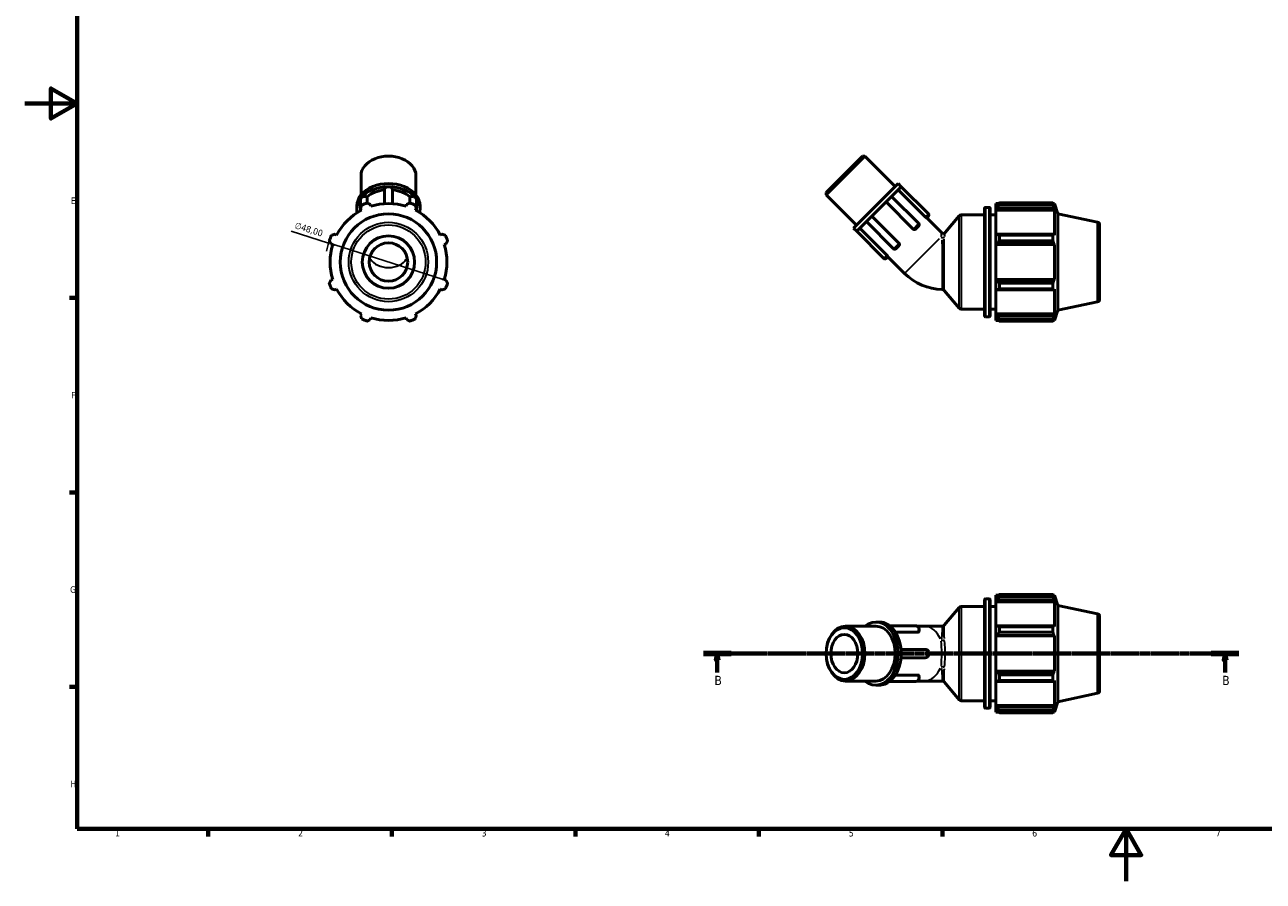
# Model space of a CAD drawing. Header units: millimetres. Extents: x 0 to 931, y 0 to 659.
# Tile 1 of 4: x 0 to 473, y 0 to 327. Entities that reach past the tile are written whole.
import ezdxf

# ---------------------------------------------------------------- set-up
doc = ezdxf.new("R2010")
doc.units = ezdxf.units.MM
doc.linetypes.add('CHAIN', pattern=[0.7087, 0.4724, -0.0591, 0.1181, -0.0591])
for name, color, linetype, lineweight in [('Border (ISO)', 7, 'Continuous', 70), ('Dimension (ISO)', 7, 'Continuous', 25), ('Section Line (ISO)', 7, 'CHAIN', 70), ('Visible (ISO)', 7, 'Continuous', 50), ('Visible Narrow (ISO)', 7, 'Continuous', 35)]:
    doc.layers.add(name, color=color, linetype=linetype, lineweight=lineweight)
doc.styles.add('Label Text (ISO)', font='tahoma.ttf')
doc.styles.add('Note Text (ISO)', font='tahoma.ttf')
doc.dimstyles.new('Default (ISO)', dxfattribs={"dimtxt": 2.5, "dimasz": 2.5, "dimexe": 3.175, "dimexo": 0, "dimgap": 0.762, "dimtad": 1, "dimrnd": 1e-08, "dimzin": 0, "dimtxsty": 'Note Text (ISO)', "dimcen": 0.09, "dimdle": 10, "dimclrd": 256, "dimclre": 256, "dimclrt": 256, "dimazin": 0, "dimtfac": 1.40208, "dimtmove": 0, "dimatfit": 3, "dimfxl": 1, "dimtolj": 1, "dimtzin": 0, "dimlwd": -1, "dimlwe": -1, "dimarcsym": 0})

# ---------------------------------------------------------------- blocks, each defined once
blk = doc.blocks.new('Borders Default Border')
at = {"layer": 'Border (ISO)'}
for p, q in [((20, 222.75), (17.1, 222.75)), ((20, 148.5), (17.1, 148.5)), ((20, 74.25), (17.1, 74.25)), ((70.08, 20), (70.08, 17.1)), ((140.17, 20), (140.17, 17.1)), ((210.25, 20), (210.25, 17.1)), ((280.33, 20), (280.33, 17.1)), ((350.42, 20), (350.42, 17.1))]:
    blk.add_line(p, q, dxfattribs=at)
at = {"layer": 'Border (ISO)', "flags": 128}
for points in [[(20, 20), (20, 574), (821, 574), (821, 20), (20, 20)], [(0, 297), (20, 297), (10, 302.77), (10, 291.23), (20, 297)], [(420.5, 0), (420.5, 20), (414.73, 10), (426.27, 10), (420.5, 20)]]:
    blk.add_lwpolyline(points, dxfattribs=at)
at = {"layer": 'Border (ISO)', "color": 232, "true_color": 0xca0064, "char_height": 2.5, "attachment_point": 7, "style": 'Note Text (ISO)'}
for s, insert in [('E', (17.64, 258.63)), ('F', (17.7, 184.38)), ('G', (17.31, 110.08)), ('H', (17.44, 35.88)), ('1', (34.48, 17.1)), ('2', (104.37, 17.1)), ('3', (174.43, 17.05)), ('4', (244.42, 17.1)), ('5', (314.64, 17.05)), ('6', (384.66, 17.05)), ('7', (454.77, 17.1))]:
    blk.add_mtext(s, dxfattribs=dict(at, insert=insert))
blk = doc.blocks.new('2dTransSection0')
at = {"layer": 'Section Line (ISO)', "linetype": 'CHAIN'}
blk.add_line((259.12, 86.94), (463.57, 86.94), dxfattribs=at)
at = {"layer": 'Section Line (ISO)', "linetype": 'Continuous', "lineweight": 140}
for p, q in [((259.12, 86.94), (269.68, 86.94)), ((453.01, 86.94), (463.57, 86.94))]:
    blk.add_line(p, q, dxfattribs=at)
at = {"layer": 'Section Line (ISO)', "linetype": 'Continuous'}
for p, q in [((264.4, 86.94), (263.9, 84.44)), ((264.4, 84.44), (264.4, 86.94)), ((264.9, 84.44), (264.4, 86.94)), ((458.29, 86.94), (457.79, 84.44)), ((458.29, 84.44), (458.29, 86.94)), ((458.79, 84.44), (458.29, 86.94)), ((263.9, 84.44), (264.9, 84.44)), ((264.4, 79.67), (264.4, 84.44)), ((457.79, 84.44), (458.79, 84.44)), ((458.29, 79.67), (458.29, 84.44))]:
    blk.add_line(p, q, dxfattribs=at)
at = {"layer": 'Section Line (ISO)', "linetype": 'Continuous', "flags": 128}
for points in [[(264.9, 84.44), (264.4, 86.94), (263.9, 84.44), (264.9, 84.44)], [(458.79, 84.44), (458.29, 86.94), (457.79, 84.44), (458.79, 84.44)]]:
    blk.add_lwpolyline(points, dxfattribs=at)
at = {"layer": 'Section Line (ISO)'}
for points in [[(264.9, 84.44), (264.4, 86.94), (263.9, 84.44), (264.9, 84.44)], [(458.79, 84.44), (458.29, 86.94), (457.79, 84.44), (458.79, 84.44)]]:
    blk.add_solid(points, dxfattribs=at)
at = {"layer": 'Section Line (ISO)', "char_height": 3.5, "attachment_point": 7, "style": 'Label Text (ISO)'}
for insert in [(263.33, 74.94), (457.22, 74.94)]:
    blk.add_mtext('B', dxfattribs=dict(at, insert=insert))
blk = doc.blocks.new('*D11')
at = {"layer": 'Defpoints', "color": 0, "transparency": 16777216}
for p in [(116, 243.72), (161.74, 229.19)]:
    blk.add_point(p, dxfattribs=at)
at = {"layer": 'Dimension (ISO)', "transparency": 16777216}
for p, q in [((116, 243.72), (101.69, 248.27)), ((159.36, 229.95), (118.38, 242.97))]:
    blk.add_line(p, q, dxfattribs=at)
blk.add_arc((138.87, 236.46), 24, 160.208, 169.9584, dxfattribs=at)
for points in [[(118.5, 243.36), (118.25, 242.57), (116, 243.72)], [(159.49, 230.35), (159.24, 229.55), (161.74, 229.19)]]:
    blk.add_solid(points, dxfattribs=at)
at = {"layer": 'Dimension (ISO)', "color": 232, "true_color": 0xca0064, "transparency": 16777216, "insert": (103.62, 251.82), "char_height": 2.5, "attachment_point": 1, "rotation": 342.3787, "style": 'Note Text (ISO)'}
blk.add_mtext('\\A1;∅48,00', dxfattribs=at)

msp = doc.modelspace()

# ---------------------------------------------------------------- linework, layer by layer
at = {"layer": 'Visible (ISO)'}
for p, q in [((320.7927, 276.8918), (305.9752, 262.0744)), ((305.9752, 262.9634), (319.9036, 276.8918)), ((319.9036, 276.8918), (320.7927, 276.8918)), ((332.369, 265.3155), (320.7927, 276.8918)), ((128.3925, 262.1141), (128.3925, 269.4831)), ((149.3475, 262.1141), (149.3475, 269.4831)), ((333.4803, 266.4268), (316.4402, 249.3868)), ((334.6823, 265.2247), (330.4223, 260.9647)), ((334.6823, 265.2247), (333.4803, 266.4268)), ((334.6823, 265.2247), (345.0202, 254.8868)), ((128.2246, 260.409), (128.2246, 256.075)), ((130.6819, 261.3271), (130.6819, 259.0172)), ((137.2984, 264.1134), (137.2984, 258.7218)), ((140.4417, 264.1134), (140.4417, 258.7218)), ((147.0581, 259.0172), (147.0581, 261.3271)), ((149.5154, 260.409), (149.5154, 256.075)), ((305.9752, 262.9634), (305.9752, 262.0744)), ((317.5515, 250.4981), (305.9752, 262.0744)), ((330.4223, 260.9647), (321.9023, 252.4447)), ((330.978, 261.5204), (341.3159, 251.1825)), ((343.8256, 253.6922), (333.4877, 264.0301)), ((126.8209, 256.7047), (126.8209, 257.9068)), ((128.2313, 256.8939), (128.5638, 256.2553)), ((132.1583, 257.7442), (131.9418, 258.4309)), ((145.7983, 258.4309), (145.5818, 257.7442)), ((149.1763, 256.2553), (149.5087, 256.8939)), ((150.9192, 256.7047), (150.9192, 257.9068)), ((339.2032, 249.0698), (328.8653, 259.4077)), ((366.4631, 215.9772), (366.4631, 256.9372)), ((366.8631, 257.3372), (368.1965, 257.3372)), ((368.5965, 256.9372), (368.5965, 215.9772)), ((370.7298, 258.7772), (370.7298, 257.9731)), ((370.7298, 258.7772), (371.7515, 258.7772)), ((371.2098, 258.4309), (370.7298, 257.9731)), ((370.7298, 256.4682), (370.7298, 257.9731)), ((370.7298, 256.4682), (371.2098, 256.8939)), ((370.7298, 256.2553), (370.7298, 256.4682)), ((370.7298, 256.2553), (370.7298, 246.8743)), ((370.7298, 256.2553), (393.1364, 256.2553)), ((371.2098, 256.8939), (392.9025, 256.8939)), ((372.1698, 259.0395), (372.1698, 258.1716)), ((372.1698, 259.0395), (392.5905, 259.0395)), ((392.5905, 258.1716), (372.1698, 258.1716)), ((392.5905, 258.1716), (392.5905, 259.0395)), ((392.7264, 258.7772), (393.1364, 258.7772)), ((393.1364, 257.7442), (392.9025, 258.4309)), ((392.9025, 256.8939), (393.1364, 256.2553)), ((393.1364, 257.7442), (393.1364, 258.7772)), ((394.4098, 254.8581), (393.1364, 258.7772)), ((393.1364, 246.7634), (393.1364, 256.2553)), ((321.9023, 252.4447), (317.6423, 248.1847)), ((321.3467, 251.889), (331.6846, 241.5511)), ((323.4594, 254.0017), (333.7973, 243.6638)), ((345.0202, 253.9251), (344.3629, 253.2678)), ((344.3898, 253.2947), (349.986, 247.6984)), ((351.4591, 247.7628), (356.7767, 254.1)), ((357.5428, 254.4572), (366.4631, 254.4572)), ((368.5965, 254.4572), (370.7298, 254.4572)), ((394.4098, 218.0563), (394.4098, 254.8581)), ((409.6177, 251.6256), (394.4098, 254.8581)), ((410.4098, 250.6474), (410.4098, 222.267)), ((119.0719, 246.7634), (118.4333, 247.0959)), ((159.3068, 247.0959), (158.6681, 246.7634)), ((317.6423, 248.1847), (316.4402, 249.3868)), ((317.6423, 248.1847), (327.9802, 237.8468)), ((318.837, 249.3793), (329.1749, 239.0414)), ((341.3159, 250.2208), (340.1265, 249.0314)), ((371.2098, 247.0959), (370.7298, 246.8743)), ((370.7298, 243.2411), (370.7298, 246.8743)), ((392.9025, 247.0959), (371.2098, 247.0959)), ((372.1698, 246.679), (372.1698, 244.5838)), ((372.1698, 246.679), (392.5905, 246.679)), ((392.5905, 244.5838), (392.5905, 246.679)), ((393.1364, 246.7634), (392.9025, 247.0959)), ((116.8964, 243.3855), (117.5831, 243.169)), ((160.157, 243.169), (160.8437, 243.3855)), ((333.8356, 242.7405), (332.6462, 241.5511)), ((370.7298, 243.2411), (371.2098, 243.3855)), ((370.7298, 243.169), (370.7298, 243.2411)), ((370.7298, 243.169), (370.7298, 229.7455)), ((370.7298, 243.169), (393.1364, 243.169)), ((371.2098, 243.3855), (392.9025, 243.3855)), ((392.5905, 244.5838), (372.1698, 244.5838)), ((392.9025, 243.3855), (393.1364, 243.169)), ((393.1364, 229.7455), (393.1364, 243.169)), ((329.5992, 238.5041), (328.9419, 237.8468)), ((329.5723, 238.4772), (335.9323, 232.1173)), ((117.5831, 229.7455), (116.8964, 229.529)), ((160.8437, 229.529), (160.157, 229.7455)), ((370.7298, 229.6733), (370.7298, 229.7455)), ((370.7298, 229.7455), (393.1364, 229.7455)), ((371.2098, 229.529), (370.7298, 229.6733)), ((370.7298, 226.0402), (370.7298, 229.6733)), ((392.9025, 229.529), (371.2098, 229.529)), ((372.1698, 228.3307), (372.1698, 226.2355)), ((372.1698, 228.3307), (392.5905, 228.3307)), ((392.5905, 226.2355), (392.5905, 228.3307)), ((393.1364, 229.7455), (392.9025, 229.529)), ((118.4333, 225.8185), (119.0719, 226.151)), ((158.6681, 226.151), (159.3068, 225.8185)), ((351.0601, 225.6272), (356.7767, 218.8144)), ((370.7298, 226.0402), (371.2098, 225.8185)), ((370.7298, 226.0402), (370.7298, 216.6591)), ((371.2098, 225.8185), (392.9025, 225.8185)), ((392.5905, 226.2355), (372.1698, 226.2355)), ((392.9025, 225.8185), (393.1364, 226.151)), ((393.1364, 216.6591), (393.1364, 226.151)), ((357.5428, 218.4572), (366.4631, 218.4572)), ((368.5965, 218.4572), (370.7298, 218.4572)), ((394.4098, 218.0563), (393.1364, 214.1372)), ((409.6177, 221.2889), (394.4098, 218.0563)), ((128.5638, 216.6591), (128.2313, 216.0205)), ((131.9418, 214.4836), (132.1583, 215.1703)), ((145.5818, 215.1703), (145.7983, 214.4836)), ((149.5087, 216.0205), (149.1763, 216.6591)), ((366.8631, 215.5772), (368.1965, 215.5772)), ((370.7298, 216.4463), (370.7298, 216.6591)), ((370.7298, 216.6591), (393.1364, 216.6591)), ((370.7298, 214.9414), (370.7298, 216.4463)), ((371.2098, 216.0205), (370.7298, 216.4463)), ((370.7298, 214.9414), (371.2098, 214.4836)), ((370.7298, 214.9414), (370.7298, 214.1372)), ((370.7298, 214.1372), (371.7515, 214.1372)), ((392.9025, 216.0205), (371.2098, 216.0205)), ((372.1698, 214.7428), (372.1698, 213.8749)), ((372.1698, 214.7428), (392.5905, 214.7428)), ((392.5905, 213.8749), (372.1698, 213.8749)), ((392.5905, 213.8749), (392.5905, 214.7428)), ((392.7264, 214.1372), (393.1364, 214.1372)), ((393.1364, 216.6591), (392.9025, 216.0205)), ((392.9025, 214.4836), (393.1364, 215.1703)), ((393.1364, 214.1372), (393.1364, 215.1703)), ((370.7298, 109.2594), (370.7298, 108.4553)), ((370.7298, 109.2594), (371.7515, 109.2594)), ((371.2098, 108.9131), (370.7298, 108.4553)), ((372.1698, 109.5217), (372.1698, 108.6538)), ((372.1698, 109.5217), (392.5905, 109.5217)), ((392.5905, 108.6538), (392.5905, 109.5217)), ((392.7264, 109.2594), (393.1364, 109.2594)), ((393.1364, 108.2264), (392.9025, 108.9131)), ((393.1364, 108.2264), (393.1364, 109.2594)), ((394.4098, 105.3403), (393.1364, 109.2594)), ((351.0641, 97.7741), (356.7767, 104.5822)), ((357.5428, 104.9394), (366.4631, 104.9394)), ((366.4631, 66.4594), (366.4631, 107.4194)), ((366.8631, 107.8194), (368.1965, 107.8194)), ((368.5965, 107.4194), (368.5965, 66.4594)), ((368.5965, 104.9394), (370.7298, 104.9394)), ((370.7298, 106.9504), (370.7298, 108.4553)), ((370.7298, 106.9504), (371.2098, 107.3761)), ((370.7298, 106.7375), (370.7298, 106.9504)), ((370.7298, 106.7375), (370.7298, 97.3565)), ((370.7298, 106.7375), (393.1364, 106.7375)), ((371.2098, 107.3761), (392.9025, 107.3761)), ((392.5905, 108.6538), (372.1698, 108.6538)), ((392.9025, 107.3761), (393.1364, 106.7375)), ((393.1364, 97.2456), (393.1364, 106.7375)), ((394.4098, 68.5385), (394.4098, 105.3403)), ((409.6177, 102.1078), (394.4098, 105.3403)), ((410.4098, 101.1296), (410.4098, 72.7492)), ((324.9602, 97.4169), (313.384, 97.4169)), ((326.1623, 98.9885), (324.9602, 98.9885)), ((330.1534, 97.5848), (340.2046, 97.5848)), ((341.1226, 95.1275), (332.4128, 95.1275)), ((340.801, 97.4169), (343.341, 97.4169)), ((350.298, 97.4169), (343.341, 97.4169)), ((371.2098, 97.5781), (370.7298, 97.3565)), ((370.7298, 93.7233), (370.7298, 97.3565)), ((392.9025, 97.5781), (371.2098, 97.5781)), ((372.1698, 97.1612), (372.1698, 95.066)), ((372.1698, 97.1612), (392.5905, 97.1612)), ((392.5905, 95.066), (372.1698, 95.066)), ((392.5905, 95.066), (392.5905, 97.1612)), ((393.1364, 97.2456), (392.9025, 97.5781)), ((370.7298, 93.7233), (371.2098, 93.8677)), ((370.7298, 93.6512), (370.7298, 93.7233)), ((370.7298, 93.6512), (370.7298, 80.2277)), ((370.7298, 93.6512), (393.1364, 93.6512)), ((371.2098, 93.8677), (392.9025, 93.8677)), ((392.9025, 93.8677), (393.1364, 93.6512)), ((393.1364, 80.2277), (393.1364, 93.6512)), ((334.6096, 88.511), (343.9089, 88.511)), ((334.6096, 85.3678), (343.9089, 85.3678)), ((324.9602, 76.4619), (313.384, 76.4619)), ((330.1534, 76.294), (340.2046, 76.294)), ((332.4128, 78.7513), (341.1226, 78.7513)), ((340.801, 76.4619), (343.341, 76.4619)), ((343.341, 76.4619), (350.298, 76.4619)), ((351.0641, 76.1047), (356.7767, 69.2966)), ((370.7298, 80.1555), (370.7298, 80.2277)), ((370.7298, 80.2277), (393.1364, 80.2277)), ((370.7298, 76.5224), (370.7298, 80.1555)), ((371.2098, 80.0112), (370.7298, 80.1555)), ((370.7298, 76.5224), (370.7298, 67.1413)), ((370.7298, 76.5224), (371.2098, 76.3007)), ((392.9025, 80.0112), (371.2098, 80.0112)), ((371.2098, 76.3007), (392.9025, 76.3007)), ((372.1698, 78.8129), (372.1698, 76.7177)), ((372.1698, 78.8129), (392.5905, 78.8129)), ((392.5905, 76.7177), (372.1698, 76.7177)), ((392.5905, 76.7177), (392.5905, 78.8129)), ((393.1364, 80.2277), (392.9025, 80.0112)), ((392.9025, 76.3007), (393.1364, 76.6332)), ((393.1364, 67.1413), (393.1364, 76.6332)), ((326.1623, 74.8903), (324.9602, 74.8903)), ((409.6177, 71.771), (394.4098, 68.5385)), ((357.5428, 68.9394), (366.4631, 68.9394)), ((368.5965, 68.9394), (370.7298, 68.9394)), ((370.7298, 66.9284), (370.7298, 67.1413)), ((370.7298, 67.1413), (393.1364, 67.1413)), ((370.7298, 65.4236), (370.7298, 66.9284)), ((371.2098, 66.5027), (370.7298, 66.9284)), ((392.9025, 66.5027), (371.2098, 66.5027)), ((393.1364, 67.1413), (392.9025, 66.5027)), ((394.4098, 68.5385), (393.1364, 64.6194)), ((366.8631, 66.0594), (368.1965, 66.0594)), ((370.7298, 65.4236), (370.7298, 64.6194)), ((370.7298, 65.4236), (371.2098, 64.9658)), ((370.7298, 64.6194), (371.7515, 64.6194)), ((372.1698, 65.225), (372.1698, 64.3571)), ((372.1698, 65.225), (392.5905, 65.225)), ((392.5905, 64.3571), (372.1698, 64.3571)), ((392.5905, 64.3571), (392.5905, 65.225)), ((392.7264, 64.6194), (393.1364, 64.6194)), ((392.9025, 64.9658), (393.1364, 65.6525)), ((393.1364, 64.6194), (393.1364, 65.6525))]:
    msp.add_line(p, q, dxfattribs=at)
for radius in [18.4009, 10, 7.3343]:
    msp.add_circle((138.87, 236.4572), radius, dxfattribs=at)
for centre, radius, start, end in [((138.87, 236.4572), 22.32, 117.5, 152.5), ((138.87, 236.4572), 24, 109.791984, 115.208016), ((138.87, 236.4572), 22.32, 72.5, 107.5), ((138.87, 236.4572), 24, 64.791984, 70.208016), ((138.87, 236.4572), 22.32, 27.5, 62.5), ((366.8631, 256.9372), 0.4, 90, 180), ((368.1965, 256.9372), 0.4, 0, 90), ((340.8351, 250.7016), 0.68, 315, 45), ((344.5394, 254.406), 0.68, 315, 45), ((357.5428, 253.4572), 1, 90, 140), ((409.4098, 250.6474), 1, 0, 78), ((138.87, 236.4572), 24, 154.791984, 160.208016), ((138.87, 236.4572), 24, 19.791984, 25.208016), ((350.6931, 248.4055), 1, 225, 320), ((138.87, 236.4572), 22.32, 162.5, 197.5), ((138.87, 236.4572), 22.32, 342.5, 17.5), ((332.1654, 242.032), 0.68, 225, 315), ((328.461, 238.3276), 0.68, 225, 315), ((350.7497, 246.9347), 20.955, 225, 268.810786), ((138.87, 236.4572), 24, 199.791984, 205.208016), ((138.87, 236.4572), 24, 334.791984, 340.208016), ((138.87, 236.4572), 22.32, 207.5, 242.5), ((138.87, 236.4572), 22.32, 297.5, 332.5), ((350.2941, 224.9844), 1, 40, 88.810786), ((409.4098, 222.267), 1, 282, 0), ((357.5428, 219.4572), 1, 220, 270), ((138.87, 236.4572), 24, 244.791984, 250.208016), ((138.87, 236.4572), 22.32, 252.5, 287.5), ((138.87, 236.4572), 24, 289.791984, 295.208016), ((366.8631, 215.9772), 0.4, 180, 270), ((368.1965, 215.9772), 0.4, 270, 0), ((357.5428, 103.9394), 1, 90, 140), ((366.8631, 107.4194), 0.4, 90, 180), ((368.1965, 107.4194), 0.4, 0, 90), ((409.4098, 101.1296), 1, 0, 78), ((409.4098, 72.7492), 1, 282, 0), ((357.5428, 69.9394), 1, 220, 270), ((366.8631, 66.4594), 0.4, 180, 270), ((368.1965, 66.4594), 0.4, 270, 0)]:
    msp.add_arc(centre, radius, start, end, dxfattribs=at)
for centre, major_axis, start_param, end_param in [((138.87, 269.4831), (-10.4775, 0), 3.14159265, 6.28318531), ((138.87, 257.9068), (-12.0491, 0), 3.14159265, 6.28318531), ((138.87, 256.7047), (12.0491, 0), 1.57079633, 2.61799388), ((138.87, 264.1134), (-1.5716, 0), 4.71238898, 6.28318531), ((138.87, 264.1134), (1.5716, 0), 0, 1.57079633), ((138.87, 256.7047), (12.0491, 0), 0.52359878, 1.57079633), ((138.87, 256.7047), (-12.0491, 0), 5.75958653, 6.44359535), ((129.7962, 260.409), (-1.5716, 0), 5.75958653, 6.28318531), ((129.7962, 260.409), (1.5716, 0), 0.97212706, 2.61799388), ((138.87, 256.7047), (10.4775, 0), 1.7213646, 2.4678529), ((138.87, 256.7047), (10.4775, 0), 0.67373976, 1.42022805), ((147.9438, 260.409), (1.5716, 0), 0.52359878, 2.16946559), ((147.9438, 260.409), (1.5716, 0), 0, 0.52359878), ((138.87, 256.7047), (12.0491, 0), 6.12277526, 6.80678408), ((324.9602, 86.9394), (0, -12.0491), 5.76671017, 9.9412531), ((324.9602, 86.9394), (0, -10.4775), 0, 3.14159265), ((326.1623, 86.9394), (0, 12.0491), 5.75958653, 6.28318531), ((326.1623, 86.9394), (0, 12.0491), 4.71238898, 5.75958653), ((326.1623, 86.9394), (0, 12.0491), 3.66519143, 4.71238898), ((326.1623, 86.9394), (0, -12.0491), 0, 0.52359878)]:
    msp.add_ellipse(centre, major_axis=major_axis, ratio=0.70710678, start_param=start_param, end_param=end_param, dxfattribs=at)
for centre, major_axis in [((313.384, 86.9394), (0, -10.4775)), ((312.9394, 86.9394), (0, -9.8488)), ((312.9394, 86.9394), (0, -7.3343))]:
    msp.add_ellipse(centre, major_axis=major_axis, ratio=0.70710678, dxfattribs=at)
for points, weights in [([(128.2313, 256.8939), (128.4356, 257.5198), (128.6483, 258.1716)], [1.00550622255, 1.00315886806, 1]), ([(130.7435, 259.0395), (131.3548, 258.729), (131.9418, 258.4309)], [1, 1.00315886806, 1.00550622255]), ([(145.7983, 258.4309), (146.3852, 258.729), (146.9966, 259.0395)], [1.00550622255, 1.00315886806, 1]), ([(149.0918, 258.1716), (149.3045, 257.5198), (149.5087, 256.8939)], [1, 1.00315886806, 1.00550622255]), ([(372.1698, 259.0395), (371.6706, 258.729), (371.2098, 258.4309)], [1.01599852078, 1.011374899, 1.00595046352]), ([(371.2098, 256.8939), (371.6706, 257.5198), (372.1698, 258.1716)], [1.00595046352, 1.011374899, 1.01599852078]), ([(392.5905, 259.0395), (392.7527, 258.729), (392.9025, 258.4309)], [1, 1.00315886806, 1.00550622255]), ([(392.9025, 256.8939), (392.7527, 257.5198), (392.5905, 258.1716)], [1.00550622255, 1.00315886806, 1]), ([(117.1556, 246.679), (117.8075, 246.8917), (118.4333, 247.0959)], [1, 1.00315886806, 1.00550622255]), ([(159.3068, 247.0959), (159.9326, 246.8917), (160.5844, 246.679)], [1.00550622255, 1.00315886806, 1]), ([(372.1698, 246.679), (371.6706, 246.8917), (371.2098, 247.0959)], [1.01599852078, 1.011374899, 1.00595046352]), ([(392.5905, 246.679), (392.7527, 246.8917), (392.9025, 247.0959)], [1, 1.00315886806, 1.00550622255]), ([(116.8964, 243.3855), (116.5983, 243.9724), (116.2878, 244.5838)], [1.00550622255, 1.00315886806, 1]), ([(161.4523, 244.5838), (161.1418, 243.9724), (160.8437, 243.3855)], [1, 1.00315886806, 1.00550622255]), ([(371.2098, 243.3855), (371.6706, 243.9724), (372.1698, 244.5838)], [1.00595046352, 1.011374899, 1.01599852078]), ([(392.9025, 243.3855), (392.7527, 243.9724), (392.5905, 244.5838)], [1.00550622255, 1.00315886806, 1]), ([(116.2878, 228.3307), (116.5983, 228.942), (116.8964, 229.529)], [1, 1.00315886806, 1.00550622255]), ([(160.8437, 229.529), (161.1418, 228.942), (161.4523, 228.3307)], [1.00550622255, 1.00315886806, 1]), ([(372.1698, 228.3307), (371.6706, 228.942), (371.2098, 229.529)], [1.01599852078, 1.011374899, 1.00595046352]), ([(392.5905, 228.3307), (392.7527, 228.942), (392.9025, 229.529)], [1, 1.00315886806, 1.00550622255]), ([(118.4333, 225.8185), (117.8075, 226.0227), (117.1556, 226.2355)], [1.00550622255, 1.00315886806, 1]), ([(160.5844, 226.2355), (159.9326, 226.0227), (159.3068, 225.8185)], [1, 1.00315886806, 1.00550622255]), ([(371.2098, 225.8185), (371.6706, 226.0227), (372.1698, 226.2355)], [1.00595046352, 1.011374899, 1.01599852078]), ([(392.9025, 225.8185), (392.7527, 226.0227), (392.5905, 226.2355)], [1.00550622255, 1.00315886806, 1]), ([(128.6483, 214.7428), (128.4356, 215.3947), (128.2313, 216.0205)], [1, 1.00315886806, 1.00550622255]), ([(131.9418, 214.4836), (131.3548, 214.1855), (130.7435, 213.8749)], [1.00550622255, 1.00315886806, 1]), ([(146.9966, 213.8749), (146.3852, 214.1855), (145.7983, 214.4836)], [1, 1.00315886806, 1.00550622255]), ([(149.5087, 216.0205), (149.3045, 215.3947), (149.0918, 214.7428)], [1.00550622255, 1.00315886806, 1]), ([(372.1698, 214.7428), (371.6706, 215.3947), (371.2098, 216.0205)], [1.01599852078, 1.011374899, 1.00595046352]), ([(371.2098, 214.4836), (371.6706, 214.1855), (372.1698, 213.8749)], [1.00595046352, 1.011374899, 1.01599852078]), ([(392.5905, 214.7428), (392.7527, 215.3947), (392.9025, 216.0205)], [1, 1.00315886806, 1.00550622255]), ([(392.9025, 214.4836), (392.7527, 214.1855), (392.5905, 213.8749)], [1.00550622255, 1.00315886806, 1]), ([(372.1698, 109.5217), (371.6706, 109.2112), (371.2098, 108.9131)], [1.01599852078, 1.011374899, 1.00595046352]), ([(392.5905, 109.5217), (392.7527, 109.2112), (392.9025, 108.9131)], [1, 1.00315886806, 1.00550622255]), ([(371.2098, 107.3761), (371.6706, 108.0019), (372.1698, 108.6538)], [1.00595046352, 1.011374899, 1.01599852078]), ([(392.9025, 107.3761), (392.7527, 108.0019), (392.5905, 108.6538)], [1.00550622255, 1.00315886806, 1]), ([(372.1698, 97.1612), (371.6706, 97.3739), (371.2098, 97.5781)], [1.01599852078, 1.011374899, 1.00595046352]), ([(371.2098, 93.8677), (371.6706, 94.4546), (372.1698, 95.066)], [1.00595046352, 1.011374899, 1.01599852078]), ([(392.5905, 97.1612), (392.7527, 97.3739), (392.9025, 97.5781)], [1, 1.00315886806, 1.00550622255]), ([(392.9025, 93.8677), (392.7527, 94.4546), (392.5905, 95.066)], [1.00550622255, 1.00315886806, 1]), ([(372.1698, 78.8129), (371.6706, 79.4242), (371.2098, 80.0112)], [1.01599852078, 1.011374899, 1.00595046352]), ([(371.2098, 76.3007), (371.6706, 76.5049), (372.1698, 76.7177)], [1.00595046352, 1.011374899, 1.01599852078]), ([(392.5905, 78.8129), (392.7527, 79.4242), (392.9025, 80.0112)], [1, 1.00315886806, 1.00550622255]), ([(392.9025, 76.3007), (392.7527, 76.5049), (392.5905, 76.7177)], [1.00550622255, 1.00315886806, 1]), ([(372.1698, 65.225), (371.6706, 65.8769), (371.2098, 66.5027)], [1.01599852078, 1.011374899, 1.00595046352]), ([(392.5905, 65.225), (392.7527, 65.8769), (392.9025, 66.5027)], [1, 1.00315886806, 1.00550622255]), ([(371.2098, 64.9658), (371.6706, 64.6677), (372.1698, 64.3571)], [1.00595046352, 1.011374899, 1.01599852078]), ([(392.9025, 64.9658), (392.7527, 64.6677), (392.5905, 64.3571)], [1.00550622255, 1.00315886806, 1])]:
    msp.add_rational_spline(points, weights, degree=2, dxfattribs=at)
for points, knots in [([(344.3629, 253.2678), (344.3582, 253.2631), (344.3433, 253.2674), (344.2914, 253.2955), (344.2523, 253.3215), (344.1564, 253.3935), (344.1004, 253.4389), (344.0055, 253.5216), (343.9699, 253.5538), (343.8977, 253.6213), (343.8614, 253.6563), (343.8256, 253.6922)], [0.321585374, 0.321585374, 0.321585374, 0.321585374, 0.34518687, 0.34518687, 0.371784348, 0.371784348, 0.398382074, 0.398382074, 0.41357446, 0.41357446, 0.428764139, 0.428764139, 0.428764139, 0.428764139]), ([(340.1265, 249.0314), (340.0762, 248.9811), (340.0164, 248.9405), (339.8745, 248.8787), (339.7921, 248.8612), (339.6222, 248.8593), (339.5363, 248.8748), (339.408, 248.924), (339.363, 248.947), (339.2784, 249.002), (339.239, 249.034), (339.2032, 249.0698)], [0.321585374, 0.321585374, 0.321585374, 0.321585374, 0.34518687, 0.34518687, 0.371784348, 0.371784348, 0.398382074, 0.398382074, 0.41357446, 0.41357446, 0.428764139, 0.428764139, 0.428764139, 0.428764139]), ([(333.7973, 243.6638), (333.8597, 243.6014), (333.9102, 243.5282), (333.9817, 243.3684), (334.0021, 243.2834), (334.0101, 243.113), (333.9975, 243.0292), (333.9411, 242.8743), (333.8979, 242.8047), (333.8399, 242.7448), (333.8378, 242.7427), (333.8356, 242.7405)], [0, 0, 0, 0, 0.026493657, 0.026493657, 0.053032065, 0.053032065, 0.079630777, 0.079630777, 0.106226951, 0.106226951, 0.107235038, 0.107235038, 0.107235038, 0.107235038]), ([(329.1749, 239.0414), (329.2373, 238.979), (329.2973, 238.9153), (329.4061, 238.7928), (329.4538, 238.7352), (329.5315, 238.6344), (329.5607, 238.5923), (329.5972, 238.5303), (329.6042, 238.511), (329.5996, 238.5045), (329.5994, 238.5043), (329.5992, 238.5041)], [0, 0, 0, 0, 0.026493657, 0.026493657, 0.053032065, 0.053032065, 0.079630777, 0.079630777, 0.106226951, 0.106226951, 0.107235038, 0.107235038, 0.107235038, 0.107235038]), ([(340.2046, 97.5848), (340.3337, 97.5848), (340.4626, 97.562), (340.7078, 97.4759), (340.8228, 97.411), (341.0386, 97.244), (341.1351, 97.1383), (341.3064, 96.8908), (341.3754, 96.7459), (341.4772, 96.4324), (341.5065, 96.2626), (341.5205, 95.9185), (341.5044, 95.7442), (341.4362, 95.4548), (341.3958, 95.3372), (341.3424, 95.2247)], [3.14159265, 3.14159265, 3.14159265, 3.14159265, 3.38496201, 3.38496201, 3.642126, 3.642126, 3.9376468, 3.9376468, 4.28175838, 4.28175838, 4.65495979, 4.65495979, 5.03438611, 5.03438611, 5.30355513, 5.30355513, 5.30355513, 5.30355513]), ([(341.3424, 95.2247), (341.332, 95.2028), (341.3155, 95.184), (341.273, 95.1555), (341.2484, 95.145), (341.191, 95.1311), (341.1584, 95.1275), (341.1226, 95.1275)], [0.3815368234, 0.3815368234, 0.3815368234, 0.3815368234, 0.3983820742, 0.3983820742, 0.41357446, 0.41357446, 0.4287641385, 0.4287641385, 0.4287641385, 0.4287641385]), ([(350.298, 97.4169), (350.3773, 97.4169), (350.4565, 97.4267), (350.6026, 97.4615), (350.6695, 97.4862), (350.7864, 97.5419), (350.8366, 97.5727), (350.9222, 97.6339), (350.9578, 97.6643), (351.0181, 97.7218), (351.0429, 97.7489), (351.0641, 97.7741)], [-6.212627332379, -6.212627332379, -6.212627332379, -6.212627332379, -6.212432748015, -6.212432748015, -6.212238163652, -6.212238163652, -6.212043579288, -6.212043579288, -6.211848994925, -6.211848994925, -6.211654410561, -6.211654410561, -6.211654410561, -6.211654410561]), ([(343.9089, 88.511), (344.0381, 88.511), (344.1669, 88.4882), (344.4121, 88.4021), (344.5272, 88.3372), (344.743, 88.1703), (344.8395, 88.0645), (345.0107, 87.817), (345.0797, 87.6721), (345.1816, 87.3586), (345.2109, 87.1888), (345.2249, 86.8448), (345.2088, 86.6704), (345.1292, 86.3331), (345.0662, 86.1699), (344.8921, 85.8769), (344.7839, 85.7452), (344.5343, 85.5437), (344.3999, 85.4678), (344.1422, 85.3864), (344.0257, 85.3678), (343.9089, 85.3678)], [3.14159265, 3.14159265, 3.14159265, 3.14159265, 3.38496201, 3.38496201, 3.642126, 3.642126, 3.9376468, 3.9376468, 4.28175838, 4.28175838, 4.65495979, 4.65495979, 5.03438611, 5.03438611, 5.41095811, 5.41095811, 5.76449534, 5.76449534, 6.06320267, 6.06320267, 6.28318531, 6.28318531, 6.28318531, 6.28318531]), ([(341.3424, 78.6541), (341.4146, 78.502), (341.463, 78.3408), (341.5179, 78.0055), (341.5225, 77.8311), (341.4855, 77.4865), (341.4438, 77.3163), (341.3119, 76.9979), (341.223, 76.8487), (341.0027, 76.6005), (340.8766, 76.4975), (340.6065, 76.3592), (340.4689, 76.3161), (340.2861, 76.2962), (340.2453, 76.294), (340.2046, 76.294)], [4.12122283, 4.12122283, 4.12122283, 4.12122283, 4.48501643, 4.48501643, 4.8632445, 4.8632445, 5.24222884, 5.24222884, 5.61036971, 5.61036971, 5.93583121, 5.93583121, 6.20637332, 6.20637332, 6.28318531, 6.28318531, 6.28318531, 6.28318531]), ([(341.1226, 78.7513), (341.1851, 78.7513), (341.2374, 78.7405), (341.3073, 78.7034), (341.3295, 78.6812), (341.3424, 78.6541)], [0, 0, 0, 0, 0.0264936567, 0.0264936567, 0.047295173, 0.047295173, 0.047295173, 0.047295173]), ([(351.0641, 76.1047), (351.0429, 76.1299), (351.0181, 76.1571), (350.9578, 76.2146), (350.9222, 76.245), (350.8366, 76.3061), (350.7864, 76.3369), (350.6695, 76.3926), (350.6026, 76.4173), (350.4565, 76.4521), (350.3773, 76.4619), (350.298, 76.4619)], [-2.629535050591, -2.629535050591, -2.629535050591, -2.629535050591, -2.629340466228, -2.629340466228, -2.629145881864, -2.629145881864, -2.628951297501, -2.628951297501, -2.628756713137, -2.628756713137, -2.628562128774, -2.628562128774, -2.628562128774, -2.628562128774])]:
    msp.add_open_spline(points, degree=3, knots=knots, dxfattribs=at)
at = {"layer": 'Visible Narrow (ISO)'}
for p, q in [((366.8631, 257.0801), (366.8631, 215.8343)), ((368.1965, 215.8343), (368.1965, 257.0801)), ((339.277, 249.1435), (341.3058, 251.1724)), ((343.917, 253.7835), (345.0165, 254.883)), ((356.7767, 219.0316), (356.7767, 253.8828)), ((357.5428, 254.2356), (357.5428, 218.6788)), ((409.6177, 221.4756), (409.6177, 251.4388)), ((331.6946, 241.5612), (333.7235, 243.5901)), ((335.9961, 232.1811), (349.2542, 245.4392)), ((327.984, 237.8505), (329.0835, 238.9501)), ((356.7767, 69.5138), (356.7767, 104.365)), ((357.5428, 104.7178), (357.5428, 69.161)), ((366.8631, 107.5623), (366.8631, 66.3165)), ((368.1965, 66.3165), (368.1965, 107.5623)), ((409.6177, 71.9578), (409.6177, 101.921))]:
    msp.add_line(p, q, dxfattribs=at)
for radius in [15.1684, 14.1902]:
    msp.add_circle((138.87, 236.4572), radius, dxfattribs=at)
for centre, major_axis, ratio, start_param, end_param in [((350.4031, 246.5881), (-0.9894, 0.1453), 0.81700566, 1.10184879, 2.49001033), ((138.87, 239.526), (-7.3342, 0), 0.70710678, 0.379944, 2.76164865), ((340.2046, 96.0132), (0, 1.5716), 0.70710678, 4.22219299, 6.17471203), ((343.341, 86.9394), (0, 10.4775), 0.70710678, 5.28043803, 6.23040913), ((350.4031, 92.5952), (0.9948, 0.102), 0.5705064, 4.06553306, 5.4536946), ((343.9089, 86.9394), (0, 1.5716), 0.70710678, 3.29867229, 6.12610567), ((343.341, 86.9394), (0, -10.4775), 0.70710678, 0.05277617, 1.00274728), ((350.4031, 81.2836), (-0.9948, 0.102), 0.5705064, 3.97108336, 5.3592449), ((340.2046, 77.8656), (0, -1.5716), 0.70710678, 0.10847328, 2.06099231)]:
    msp.add_ellipse(centre, major_axis=major_axis, ratio=ratio, start_param=start_param, end_param=end_param, dxfattribs=at)
for points, knots in [([(349.9854, 247.6936), (349.9846, 247.6878), (349.9832, 247.6761), (349.969, 247.5643), (349.9359, 247.3045), (349.8634, 246.6796), (349.8346, 246.4223), (349.8042, 246.1324)], [-3.768922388, -3.768922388, -3.768922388, -3.768922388, -3.710380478, -3.710380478, -3.39545601, -3.39545601, -3.2286437, -3.2286437, -3.2286437, -3.2286437]), ([(351.194, 246.187), (351.2396, 246.478), (351.2821, 246.7367), (351.3878, 247.3654), (351.435, 247.6275), (351.4551, 247.7402), (351.4572, 247.752), (351.4583, 247.7579)], [3.2286437, 3.2286437, 3.2286437, 3.2286437, 3.39545601, 3.39545601, 3.710380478, 3.710380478, 3.768922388, 3.768922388, 3.768922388, 3.768922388]), ([(350.09, 244.9516), (350.1044, 244.864), (350.1164, 244.7764), (350.167, 244.3644), (350.189, 244.0266), (350.2532, 242.6932), (350.2656, 241.5423), (350.2883, 239.0573), (350.2941, 237.6776), (350.3029, 234.9738), (350.3056, 233.6009), (350.3097, 231.1134), (350.3111, 229.9536), (350.3128, 228.3397), (350.3133, 227.7593), (350.3142, 226.7689), (350.3145, 226.3934), (350.3147, 226.1396), (350.3147, 226.1038), (350.3147, 226.075)], [1.56428771, 1.56428771, 1.56428771, 1.56428771, 1.60820646, 1.60820646, 1.76720376, 1.76720376, 2.19981389, 2.19981389, 2.64400311, 2.64400311, 3.08831053, 3.08831053, 3.5324714, 3.5324714, 3.8433281, 3.8433281, 4.1985691, 4.1985691, 4.27026278, 4.27026278, 4.27026278, 4.27026278]), ([(351.0601, 225.7211), (351.0601, 225.7509), (351.0601, 225.7879), (351.0602, 226.0503), (351.0603, 226.4387), (351.0605, 227.4627), (351.0606, 228.0629), (351.061, 229.7317), (351.0613, 230.9309), (351.0623, 233.503), (351.0629, 234.9226), (351.065, 237.7181), (351.0664, 239.1446), (351.0715, 241.7125), (351.0745, 242.903), (351.0882, 244.2695), (351.0929, 244.6146), (351.1031, 245.0242), (351.1055, 245.111), (351.1084, 245.1962)], [-4.27026278, -4.27026278, -4.27026278, -4.27026278, -4.1985691, -4.1985691, -3.8433281, -3.8433281, -3.5324714, -3.5324714, -3.08831053, -3.08831053, -2.64400311, -2.64400311, -2.19981389, -2.19981389, -1.76720376, -1.76720376, -1.60820646, -1.60820646, -1.56428771, -1.56428771, -1.56428771, -1.56428771]), ([(350.2961, 97.4016), (350.292, 97.3404), (350.2863, 97.0968), (350.2656, 96.2053), (350.2532, 95.4775), (350.189, 94.2542), (350.167, 93.901), (350.0973, 93.2467), (350.0588, 92.9525), (349.9767, 92.6209), (349.9686, 92.5897), (349.9599, 92.5585)], [6.27335765, 6.27335765, 6.27335765, 6.27335765, 6.64137557, 6.64137557, 7.0739857, 7.0739857, 7.232983, 7.232983, 7.35399328, 7.35399328, 7.36650338, 7.36650338, 7.36650338, 7.36650338]), ([(351.1338, 92.7529), (351.1322, 92.7851), (351.1306, 92.8171), (351.1146, 93.1594), (351.107, 93.4635), (351.0929, 94.1396), (351.0882, 94.5048), (351.0745, 95.7692), (351.0715, 96.5217), (351.0668, 97.4444), (351.0655, 97.6964), (351.0645, 97.7588)], [-7.36645474, -7.36645474, -7.36645474, -7.36645474, -7.35399328, -7.35399328, -7.232983, -7.232983, -7.0739857, -7.0739857, -6.64137557, -6.64137557, -6.27243338, -6.27243338, -6.27243338, -6.27243338]), ([(349.8205, 91.6446), (349.8229, 91.6088), (349.8254, 91.5729), (349.8913, 90.5936), (349.944, 89.5301), (349.9861, 87.6855), (349.9905, 86.8981), (349.969, 85.1622), (349.9359, 84.2259), (349.8679, 82.9606), (349.8448, 82.5894), (349.8205, 82.2345)], [-4.33994181, -4.33994181, -4.33994181, -4.33994181, -4.32609615, -4.32609615, -3.96362026, -3.96362026, -3.71038048, -3.71038048, -3.39545601, -3.39545601, -3.25869735, -3.25869735, -3.25869735, -3.25869735]), ([(351.2183, 82.0695), (351.2547, 82.4359), (351.2887, 82.8193), (351.3878, 84.1276), (351.435, 85.0975), (351.4656, 86.8966), (351.4594, 87.7129), (351.3992, 89.624), (351.3238, 90.7246), (351.2256, 91.7356), (351.222, 91.7726), (351.2183, 91.8096)], [3.25869735, 3.25869735, 3.25869735, 3.25869735, 3.39545601, 3.39545601, 3.71038048, 3.71038048, 3.96362026, 3.96362026, 4.32609615, 4.32609615, 4.33994181, 4.33994181, 4.33994181, 4.33994181]), ([(349.9599, 81.3203), (349.9686, 81.2891), (349.9767, 81.2579), (350.0588, 80.9263), (350.0973, 80.6321), (350.167, 79.9778), (350.189, 79.6246), (350.2532, 78.4013), (350.2656, 77.6735), (350.2863, 76.782), (350.292, 76.5384), (350.2961, 76.4772)], [1.47468608, 1.47468608, 1.47468608, 1.47468608, 1.48719618, 1.48719618, 1.60820646, 1.60820646, 1.76720376, 1.76720376, 2.19981389, 2.19981389, 2.56783181, 2.56783181, 2.56783181, 2.56783181]), ([(351.0645, 76.1201), (351.0655, 76.1824), (351.0668, 76.4345), (351.0715, 77.3572), (351.0745, 78.1096), (351.0882, 79.3741), (351.0929, 79.7392), (351.107, 80.4153), (351.1146, 80.7194), (351.1306, 81.0617), (351.1322, 81.0938), (351.1338, 81.1259)], [-2.56875609, -2.56875609, -2.56875609, -2.56875609, -2.19981389, -2.19981389, -1.76720376, -1.76720376, -1.60820646, -1.60820646, -1.48719618, -1.48719618, -1.47473473, -1.47473473, -1.47473473, -1.47473473])]:
    msp.add_open_spline(points, degree=3, knots=knots, dxfattribs=at)

# ---------------------------------------------------------------- block references
msp.add_blockref('Borders Default Border', (0, 0))
at = {"layer": 'Section Line (ISO)'}
msp.add_blockref('2dTransSection0', (0, 0), dxfattribs=at)

# ---------------------------------------------------------------- dimensions: what is measured, and where the dimension line sits
at = {"layer": 'Dimension (ISO)'}
dim = msp.add_diameter_dim_2p(p1=(161.7439, 229.1918), p2=(115.9962, 243.7226), dimstyle='Default (ISO)', override={"dimdec": 2, "dimlfac": 1, "dimtp": 0, "dimtm": 0, "dimtdec": 2, "dimatfit": 2}, dxfattribs=at)
dim.commit()
dim.dimension.update_dxf_attribs({"geometry": '*D11', "text_midpoint": (107.6524, 246.3728), "dimtype": 163})

doc.saveas('drawing.dxf')
